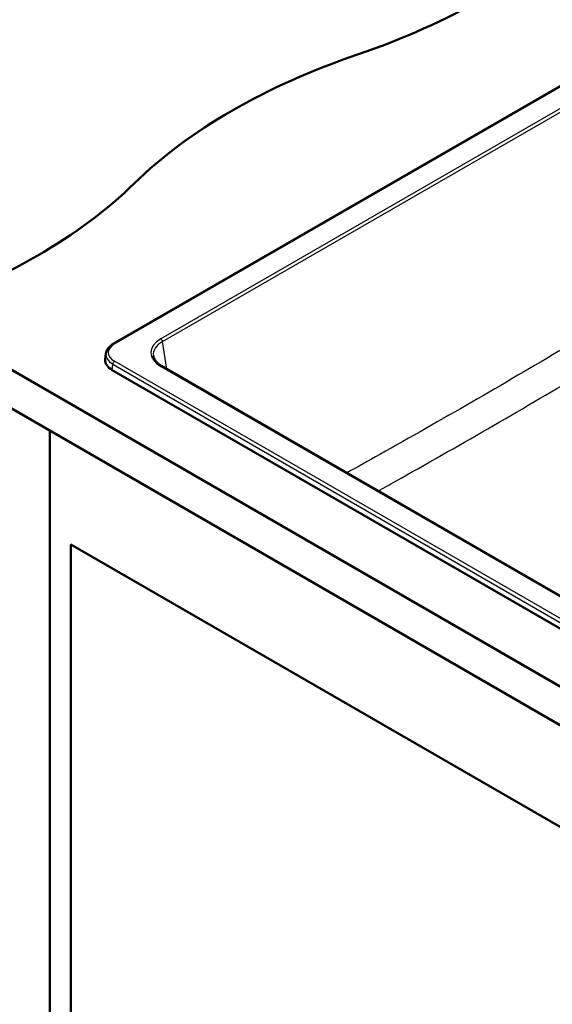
# Model space of a CAD drawing. Header units: millimetres. Extents: x 100 to 2000, y 93 to 2870.
# Tile 4 of 8: x 786 to 1124, y 1318 to 1942. Entities that reach past the tile are written whole.
import ezdxf

# ---------------------------------------------------------------- set-up
doc = ezdxf.new("R2010")
doc.units = ezdxf.units.MM
doc.header["$LTSCALE"] = 10
doc.layers.add('Visible Edges(ISO)', color=7, linetype='Continuous', lineweight=50)
doc.layers.add('Visible Tangent Edges(ISO)', color=7, linetype='Continuous', lineweight=25)

msp = doc.modelspace()

# ---------------------------------------------------------------- linework, layer by layer
at = {"layer": 'Visible Edges(ISO)'}
for p, q in [((1184.26, 1931.97), (845.26, 1736.24)), ((717.24, 1756.39), (1424.35, 1348.14)), ((1424.35, 1323.65), (717.24, 1731.89)), ((840.6, 1730.17), (840.14, 1726.37)), ((844.49, 1719.66), (1360.73, 1421.61)), ((1356.92, 1444.43), (876.15, 1722)), ((804.92, 1681.27), (804.92, 1076.25)), ((818.36, 1609.01), (1357.17, 1297.93)), ((818.36, 1084), (818.36, 1609.01))]:
    msp.add_line(p, q, dxfattribs=at)
for centre, major_axis, ratio, start_param, end_param in [((796.93, 2118.63), (-400, 0), 0.57735, 2.103514, 2.608875), ((1203.23, 1720.75), (-400, 0), 0.57735, 5.245107, 5.750467), ((514.09, 1955.33), (-400, 0), 0.57735, 2.103514, 2.608875), ((855.18, 1725.77), (-15.07, 0), 0.574548, 6.21371, 7.06615)]:
    msp.add_ellipse(centre, major_axis=major_axis, ratio=ratio, start_param=start_param, end_param=end_param, dxfattribs=at)
for points, knots in [([(840.6, 1730.17), (840.66, 1730.66), (840.78, 1731.14), (841.13, 1732.08), (841.36, 1732.53), (841.92, 1733.4), (842.25, 1733.81), (842.98, 1734.58), (843.38, 1734.95), (844.27, 1735.63), (844.75, 1735.95), (845.26, 1736.24)], [0.0694754, 0.0694754, 0.0694754, 0.0694754, 0.2121733, 0.2121733, 0.3548713, 0.3548713, 0.4975693, 0.4975693, 0.6402672, 0.6402672, 0.7829652, 0.7829652, 0.7829652, 0.7829652]), ([(870.67, 1728.6), (870.74, 1728.14), (870.87, 1727.68), (871.24, 1726.77), (871.48, 1726.31), (872.09, 1725.39), (872.45, 1724.94), (873.31, 1724.05), (873.8, 1723.62), (874.89, 1722.78), (875.49, 1722.38), (876.15, 1722)], [0.0866094, 0.0866094, 0.0866094, 0.0866094, 0.2256075, 0.2256075, 0.3646057, 0.3646057, 0.5036038, 0.5036038, 0.6426019, 0.6426019, 0.7816001, 0.7816001, 0.7816001, 0.7816001])]:
    msp.add_open_spline(points, degree=3, knots=knots, dxfattribs=at)
at = {"layer": 'Visible Tangent Edges(ISO)'}
for p, q in [((846.01, 1736.17), (1185.01, 1931.89)), ((1179.39, 1914.92), (875.4, 1739.41)), ((876.45, 1737.69), (1180.45, 1913.2)), ((879.09, 1720.3), (876.45, 1737.69)), ((844.49, 1719.66), (844.95, 1723.42)), ((844.95, 1723.42), (1360.73, 1425.63)), ((1361.79, 1427.38), (846.01, 1725.17)), ((875.4, 1721.93), (1356.17, 1444.35))]:
    msp.add_line(p, q, dxfattribs=at)
for centre, major_axis, ratio, start_param, end_param in [((855.62, 1730.67), (-13.57, 0), 0.574548, 5.50022, 7.06615), ((846.01, 1734.94), (-0.75, 1.3), 0.57735, 5.497787, 6.283185), ((890.77, 1730.67), (-21.66, 0), 0.572981, 5.501585, 7.064785), ((890.77, 1729.45), (-20.17, 0.22), 0.572287, 5.507929, 6.376138), ((875.4, 1738.19), (-0.75, 1.3), 0.57735, 4.014257, 5.497787), ((855.62, 1729.45), (-15.06, 0.18), 0.57505, 6.220587, 7.073027), ((846.01, 1723.95), (-0.75, -1.3), 0.57735, 3.926991, 5.427974), ((875.4, 1720.7), (0.75, 1.3), 0.57735, 0, 0.785398)]:
    msp.add_ellipse(centre, major_axis=major_axis, ratio=ratio, start_param=start_param, end_param=end_param, dxfattribs=at)
for points, knots in [([(1130.95, 1733.52), (1111.5, 1721.98), (1092.03, 1710.59), (1053.08, 1688.1), (1033.59, 1677.02), (1007.13, 1662.18), (1000.17, 1658.29), (993.21, 1654.42)], [-33.052735, -33.052735, -33.052735, -33.052735, -24.789551, -24.789551, -16.526367, -16.526367, -13.576032, -13.576032, -13.576032, -13.576032]), ([(1013.08, 1642.94), (1016.72, 1644.97), (1020.35, 1647.01), (1043.51, 1660.02), (1063.04, 1671.13), (1102.09, 1693.67), (1121.61, 1705.09), (1141.11, 1716.65)], [14.98879, 14.98879, 14.98879, 14.98879, 16.526367, 16.526367, 24.789551, 24.789551, 33.052735, 33.052735, 33.052735, 33.052735])]:
    msp.add_open_spline(points, degree=3, knots=knots, dxfattribs=at)

doc.saveas('drawing.dxf')
